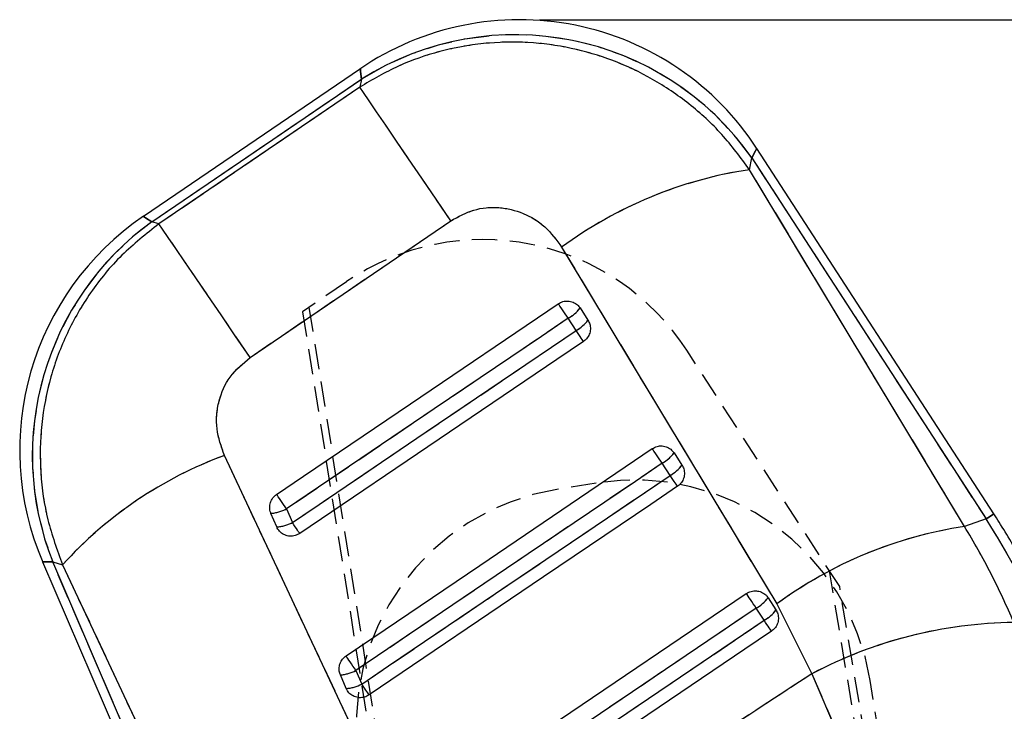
# Model space of a CAD drawing. Extents: x 15 to 185, y 7 to 146.
# Tile 33 of 39: x 75 to 100, y 129 to 146. Entities that reach past the tile are written whole.
import ezdxf

# ---------------------------------------------------------------- set-up
doc = ezdxf.new("R2010")
doc.units = 0
doc.header["$LTSCALE"] = 0.5
doc.linetypes.add('HIDDEN', pattern=[1.905, 1.27, -0.635])
doc.layers.get('0').update_dxf_attribs({"linetype": 'CONTINUOUS'})
doc.styles.add('SLDTEXTSTYLE0', font='TXT', dxfattribs={"width": 0.75})
doc.dimstyles.new('SLDDIMSTYLE0', dxfattribs={"dimtxt": 1.75, "dimasz": 1.651, "dimexe": 0, "dimexo": 0.0625, "dimgap": 0.4375, "dimtad": 1, "dimdec": 0, "dimrnd": 1e-09, "dimzin": 12, "dimtxsty": 'SLDTEXTSTYLE0', "dimsah": 1, "dimcen": 0.09, "dimazin": 3, "dimtfac": 1, "dimtdec": 0, "dimtofl": 0, "dimtmove": 0, "dimatfit": 3, "dimtolj": 1, "dimtzin": 12})

# ---------------------------------------------------------------- blocks, each defined once
blk = doc.blocks.new('_D_5')
at = {"color": 179, "linetype": 'CONTINUOUS'}
for p, q in [((88.311, 146.402), (112.409, 146.402)), ((111.909, 65.858), (111.909, 146.402)), ((96.761, 65.858), (112.409, 65.858))]:
    blk.add_line(p, q, dxfattribs=at)
for points in [[(111.909, 146.402), (111.655, 144.751), (112.163, 144.751)], [(111.909, 65.858), (112.163, 67.509), (111.655, 67.509)]]:
    blk.add_solid(points, dxfattribs=at)
at = {"color": 179, "linetype": 'CONTINUOUS', "insert": (109.653, 101.515, 0.1), "char_height": 1.75, "attachment_point": 1, "rotation": 90, "style": 'SLDTEXTSTYLE0'}
blk.add_mtext('79', dxfattribs=at)

msp = doc.modelspace()

# ---------------------------------------------------------------- linework, layer by layer
at = {"color": 7, "linetype": 'CONTINUOUS'}
for p, q in [((83.8127, 145.1705), (78.3624, 141.4599)), ((78.5766, 141.3259), (83.8386, 144.9083)), ((83.7982, 144.7077), (78.7549, 141.2739)), ((83.8386, 144.9083), (83.7982, 144.7077)), ((99.7251, 133.9864), (93.7719, 143.1639)), ((93.5864, 142.634), (93.6465, 142.9322)), ((93.6465, 142.9322), (99.5311, 133.8605)), ((98.9903, 133.669), (93.5864, 142.634)), ((78.7549, 141.2739), (78.5766, 141.3259)), ((81.042, 137.9166), (86.0862, 141.3492)), ((88.8693, 140.687), (94.2738, 131.7231)), ((89.3307, 139.1599), (89.5298, 138.853)), ((89.2318, 138.593), (89.0327, 138.8999)), ((91.692, 135.5197), (91.891, 135.2129)), ((91.593, 134.9528), (91.394, 135.2597)), ((81.9575, 134.1106), (82.1045, 133.7684)), ((81.7136, 133.6575), (81.5666, 133.9996)), ((99.5311, 133.8605), (98.9903, 133.669)), ((75.8327, 132.7824), (80.3983, 122.1542)), ((80.6108, 122.2455), (76.0853, 132.7803)), ((76.0853, 132.7803), (76.3326, 132.7082)), ((76.3326, 132.7082), (81.1327, 122.4697)), ((94.0533, 131.8795), (94.2523, 131.5727)), ((93.9543, 131.3126), (93.7552, 131.6195)), ((94.2738, 131.7231), (95.1573, 129.972)), ((83.457, 129.599), (83.31, 129.9412)), ((83.7009, 130.0521), (83.8478, 129.71)), ((95.1573, 129.972), (95.9198, 128.1784))]:
    msp.add_line(p, q, dxfattribs=at)
at = {"color": 7, "linetype": 'HIDDEN'}
for p, q in [((78.5766, 141.3259), (83.8386, 144.9083)), ((83.7982, 144.7077), (78.7549, 141.2739)), ((83.8386, 144.9083), (83.7982, 144.7077)), ((93.5864, 142.634), (93.6465, 142.9322)), ((93.6465, 142.9322), (99.5311, 133.8605)), ((98.9903, 133.669), (93.5864, 142.634)), ((78.7549, 141.2739), (78.5766, 141.3259)), ((81.042, 137.9166), (86.0862, 141.3492)), ((88.8693, 140.687), (94.2738, 131.7231)), ((83.468, 139.8207), (82.362, 139.0669)), ((82.362, 139.0669), (90.7819, 85.8917)), ((90.9861, 85.8839), (82.5301, 139.1815)), ((89.2318, 138.593), (89.0327, 138.8999)), ((95.853, 132.1585), (92.0111, 138.0966)), ((91.593, 134.9528), (91.394, 135.2597)), ((89.7331, 134.7595), (88.7461, 134.5988)), ((81.9575, 134.1106), (82.1045, 133.7684)), ((99.5311, 133.8605), (98.9903, 133.669)), ((80.6108, 122.2455), (76.0853, 132.7803)), ((76.0853, 132.7803), (76.3326, 132.7082)), ((76.3326, 132.7082), (81.1327, 122.4697)), ((103.0617, 87.8496), (95.5978, 132.553)), ((103.2529, 87.9218), (95.853, 132.1585)), ((93.9543, 131.3126), (93.7552, 131.6195)), ((94.2738, 131.7231), (95.1573, 129.972)), ((83.7009, 130.0521), (83.8478, 129.71)), ((95.1573, 129.972), (95.9198, 128.1784)), ((102.5133, 93.5996), (96.6193, 129.8016))]:
    msp.add_line(p, q, dxfattribs=at)
at = {"color": 8, "linetype": 'CONTINUOUS', "flags": 128}
for points in [[(83.8127, 145.1705), (83.8192, 145.1048), (83.8386, 144.9083)], [(93.6465, 142.9322), (93.7405, 143.1059), (93.7719, 143.1639), (93.7719, 143.1639)], [(78.5766, 141.3259), (78.4161, 141.4263), (78.3624, 141.4599)], [(99.7251, 133.9864), (99.7251, 133.9864), (99.713, 133.9785), (99.6765, 133.9549), (99.6159, 133.9155), (99.5311, 133.8605)], [(75.8327, 132.7824), (75.896, 132.7819), (76.0853, 132.7803)]]:
    msp.add_lwpolyline(points, dxfattribs=at)
at = {"color": 7, "linetype": 'HIDDEN', "flags": 128}
for points in [[(83.8386, 144.9083), (83.8192, 145.1048), (83.8127, 145.1705), (83.8127, 145.1705)], [(86.0862, 141.3492), (85.7142, 141.8954), (85.3585, 142.4177), (85.0254, 142.9068), (84.721, 143.3537), (84.4508, 143.7504), (84.2196, 144.0897), (84.0316, 144.3655), (83.8903, 144.5728), (83.7982, 144.7077)], [(93.7719, 143.1639), (93.7405, 143.1059), (93.6465, 142.9322)], [(78.3624, 141.4599), (78.3624, 141.4599), (78.4161, 141.4263), (78.5766, 141.3259)], [(81.042, 137.9166), (80.6702, 138.4626), (80.3146, 138.9848), (79.9816, 139.4737), (79.6773, 139.9204), (79.4072, 140.317), (79.1761, 140.6561), (78.9883, 140.9318), (78.847, 141.139), (78.7549, 141.2739)], [(89.0327, 138.8999), (88.9956, 138.9547), (88.9583, 139.0098), (88.9219, 139.0635), (88.8874, 139.1145), (88.8556, 139.1614), (88.8275, 139.203), (88.8038, 139.238), (88.7851, 139.2656)], [(89.0327, 138.8999), (88.3603, 138.4447), (85.6706, 136.624), (81.9575, 134.1106)], [(82.1045, 133.7684), (82.7769, 134.2236), (85.4666, 136.0443), (89.2318, 138.593)], [(89.4168, 138.3195), (89.4111, 138.328), (89.3994, 138.3453), (89.3821, 138.3708), (89.3596, 138.4041), (89.3326, 138.4441), (89.3017, 138.4897), (89.2678, 138.5398), (89.2318, 138.593)], [(91.394, 135.2597), (91.3568, 135.3145), (91.3196, 135.3696), (91.2832, 135.4233), (91.2487, 135.4743), (91.2169, 135.5212), (91.1888, 135.5628), (91.1651, 135.5978), (91.1464, 135.6254)], [(85.201, 125.2169), (80.9634, 134.2529), (80.3994, 135.4552)], [(91.394, 135.2597), (90.7215, 134.8045), (88.0318, 132.9838), (83.7009, 130.0521)], [(83.8478, 129.71), (84.5202, 130.1652), (87.21, 131.9859), (91.593, 134.9528)], [(91.7781, 134.6793), (91.7724, 134.6878), (91.7607, 134.7051), (91.7434, 134.7307), (91.7209, 134.7639), (91.6938, 134.8039), (91.6629, 134.8495), (91.629, 134.8996), (91.593, 134.9528)], [(81.9575, 134.1106), (81.9204, 134.1654), (81.8831, 134.2205), (81.8467, 134.2742), (81.8122, 134.3252), (81.7804, 134.3721), (81.7523, 134.4137), (81.7286, 134.4487), (81.7099, 134.4763)], [(99.5311, 133.8605), (99.6159, 133.9155), (99.6765, 133.9549), (99.713, 133.9785), (99.7251, 133.9864)], [(82.2895, 133.495), (82.2838, 133.5035), (82.2721, 133.5207), (82.2548, 133.5463), (82.2323, 133.5795), (82.2053, 133.6195), (82.1744, 133.6652), (82.1405, 133.7152), (82.1045, 133.7684)], [(76.0853, 132.7803), (75.896, 132.7819), (75.8327, 132.7824), (75.8327, 132.7824)], [(93.7552, 131.6195), (93.7181, 131.6743), (93.6808, 131.7294), (93.6445, 131.7831), (93.6099, 131.8341), (93.5782, 131.8811), (93.5501, 131.9226), (93.5263, 131.9576), (93.5077, 131.9852)], [(93.7552, 131.6195), (93.0828, 131.1643), (90.3931, 129.3436), (85.4442, 125.9937)], [(85.5912, 125.6516), (86.2636, 126.1067), (88.9533, 127.9274), (93.9543, 131.3126)], [(94.1394, 131.0392), (94.1337, 131.0476), (94.122, 131.0649), (94.1047, 131.0905), (94.0822, 131.1237), (94.0551, 131.1637), (94.0242, 131.2093), (93.9903, 131.2594), (93.9543, 131.3126)], [(83.7009, 130.0521), (83.6637, 130.107), (83.6265, 130.162), (83.5901, 130.2158), (83.5555, 130.2668), (83.5238, 130.3137), (83.4957, 130.3552), (83.4719, 130.3903), (83.4532, 130.4179)], [(84.0329, 129.4366), (84.0272, 129.4451), (84.0155, 129.4623), (83.9982, 129.4879), (83.9757, 129.5211), (83.9486, 129.5611), (83.9177, 129.6067), (83.8838, 129.6568), (83.8478, 129.71)]]:
    msp.add_lwpolyline(points, dxfattribs=at)
at = {"color": 7, "linetype": 'CONTINUOUS', "flags": 128}
for points in [[(86.0862, 141.3492), (85.7142, 141.8954), (85.3585, 142.4177), (85.0254, 142.9068), (84.721, 143.3537), (84.4508, 143.7504), (84.2196, 144.0897), (84.0316, 144.3655), (83.8903, 144.5728), (83.7982, 144.7077)], [(81.042, 137.9166), (80.6702, 138.4626), (80.3146, 138.9848), (79.9816, 139.4737), (79.6773, 139.9204), (79.4072, 140.317), (79.1761, 140.6561), (78.9883, 140.9318), (78.847, 141.139), (78.7549, 141.2739)], [(81.7099, 134.4763), (82.3823, 134.9315), (85.072, 136.7522), (88.7851, 139.2656)], [(89.0327, 138.8999), (88.9956, 138.9547), (88.9583, 139.0098), (88.9219, 139.0635), (88.8874, 139.1145), (88.8556, 139.1614), (88.8275, 139.203), (88.8038, 139.238), (88.7851, 139.2656)], [(89.0327, 138.8999), (88.3603, 138.4447), (85.6706, 136.624), (81.9575, 134.1106)], [(82.1045, 133.7684), (82.7769, 134.2236), (85.4666, 136.0443), (89.2318, 138.593)], [(89.4168, 138.3195), (89.4111, 138.328), (89.3994, 138.3453), (89.3821, 138.3708), (89.3596, 138.4041), (89.3326, 138.4441), (89.3017, 138.4897), (89.2678, 138.5398), (89.2318, 138.593)], [(89.4168, 138.3195), (88.7444, 137.8644), (86.0547, 136.0437), (82.2895, 133.495)], [(83.4532, 130.4179), (84.1257, 130.8731), (86.8154, 132.6938), (91.1464, 135.6254)], [(91.394, 135.2597), (91.3568, 135.3145), (91.3196, 135.3696), (91.2832, 135.4233), (91.2487, 135.4743), (91.2169, 135.5212), (91.1888, 135.5628), (91.1651, 135.5978), (91.1464, 135.6254)], [(85.201, 125.2169), (80.9634, 134.2529), (80.3994, 135.4552)], [(91.394, 135.2597), (90.7215, 134.8045), (88.0318, 132.9838), (83.7009, 130.0521)], [(83.8478, 129.71), (84.5202, 130.1652), (87.21, 131.9859), (91.593, 134.9528)], [(91.7781, 134.6793), (91.7724, 134.6878), (91.7607, 134.7051), (91.7434, 134.7307), (91.7209, 134.7639), (91.6938, 134.8039), (91.6629, 134.8495), (91.629, 134.8996), (91.593, 134.9528)], [(91.7781, 134.6793), (91.1057, 134.2242), (88.416, 132.4035), (84.0329, 129.4366)], [(81.9575, 134.1106), (81.9204, 134.1654), (81.8831, 134.2205), (81.8467, 134.2742), (81.8122, 134.3252), (81.7804, 134.3721), (81.7523, 134.4137), (81.7286, 134.4487), (81.7099, 134.4763)], [(82.2895, 133.495), (82.2838, 133.5035), (82.2721, 133.5207), (82.2548, 133.5463), (82.2323, 133.5795), (82.2053, 133.6195), (82.1744, 133.6652), (82.1405, 133.7152), (82.1045, 133.7684)], [(85.1966, 126.3595), (85.8691, 126.8147), (88.5588, 128.6353), (93.5077, 131.9852)], [(93.7552, 131.6195), (93.7181, 131.6743), (93.6808, 131.7294), (93.6445, 131.7831), (93.6099, 131.8341), (93.5782, 131.8811), (93.5501, 131.9226), (93.5263, 131.9576), (93.5077, 131.9852)], [(93.7552, 131.6195), (93.0828, 131.1643), (90.3931, 129.3436), (85.4442, 125.9937)], [(85.5912, 125.6516), (86.2636, 126.1067), (88.9533, 127.9274), (93.9543, 131.3126)], [(94.1394, 131.0392), (94.1337, 131.0476), (94.122, 131.0649), (94.1047, 131.0905), (94.0822, 131.1237), (94.0551, 131.1637), (94.0242, 131.2093), (93.9903, 131.2594), (93.9543, 131.3126)], [(94.1394, 131.0392), (93.467, 130.584), (90.7772, 128.7633), (85.7763, 125.3782)], [(83.7009, 130.0521), (83.6637, 130.107), (83.6265, 130.162), (83.5901, 130.2158), (83.5555, 130.2668), (83.5238, 130.3137), (83.4957, 130.3552), (83.4719, 130.3903), (83.4532, 130.4179)], [(84.0329, 129.4366), (84.0272, 129.4451), (84.0155, 129.4623), (83.9982, 129.4879), (83.9757, 129.5211), (83.9486, 129.5611), (83.9177, 129.6067), (83.8838, 129.6568), (83.8478, 129.71)]]:
    msp.add_lwpolyline(points, dxfattribs=at)
at = {"color": 7, "linetype": 'CONTINUOUS'}
for centre, radius, start, end in [((87.8112, 139.2973), 7.105, 32.85487, 124.35932), ((87.7049, 138.7697), 7.2546, 35.01376, 122.20373), ((95.1648, 132.1221), 10.6297, 98.5392, 126.31756), ((82.3608, 135.5867), 7.105, 124.17925, 203.34592), ((82.8152, 135.4543), 7.2416, 125.82431, 201.66987), ((88.5749, 139.7253), 0.9439, 299.01534, 323.20121), ((88.774, 139.4184), 0.9438, 299.01333, 323.20287), ((83.9701, 125.785), 10.3084, 110.26659, 137.80883), ((90.936, 136.0853), 0.9441, 299.0168, 323.20002), ((91.1352, 135.7783), 0.944, 299.01486, 323.20178), ((81.4818, 135.0423), 1.0462, 274.65053, 297.04676), ((81.6287, 134.7004), 1.0464, 274.65205, 297.04344), ((100.5646, 123.1645), 10.6218, 98.52319, 126.31692), ((93.2973, 132.445), 0.944, 299.01427, 323.20098), ((93.4964, 132.1382), 0.944, 299.01447, 323.20078), ((100.3599, 120.1071), 11.1527, 90.669, 117.8068), ((83.2252, 130.984), 1.0462, 274.6513, 297.04412), ((83.3721, 130.6418), 1.0462, 274.6514, 297.04416)]:
    msp.add_arc(centre, radius, start, end, dxfattribs=at)
at = {"color": 7, "linetype": 'HIDDEN'}
for centre, radius, start, end in [((87.7049, 138.7697), 7.2546, 35.01376, 122.20373), ((95.1648, 132.1221), 10.6297, 98.5392, 126.31756), ((82.8152, 135.4543), 7.2416, 125.82431, 201.66987), ((86.898, 134.7885), 6.09, 32.90202, 124.2785), ((88.5749, 139.7253), 0.9439, 299.01534, 323.20121), ((88.774, 139.4184), 0.9438, 299.01333, 323.20287), ((83.9701, 125.785), 10.3084, 110.26659, 137.80883), ((90.936, 136.0853), 0.9441, 299.0168, 323.20002), ((91.1352, 135.7783), 0.944, 299.01486, 323.20178), ((90.6973, 128.8375), 6, 9.24709, 99.24709), ((89.7103, 128.6768), 6, 99.24709, 189.24709), ((81.4818, 135.0423), 1.0462, 274.65053, 297.04676), ((81.6287, 134.7004), 1.0464, 274.65205, 297.04344), ((100.5646, 123.1645), 10.6218, 98.52319, 126.31692), ((93.2973, 132.445), 0.944, 299.01427, 323.20098), ((93.4964, 132.1382), 0.944, 299.01447, 323.20078), ((100.3599, 120.1071), 11.1527, 90.669, 117.8068), ((83.2252, 130.984), 1.0462, 274.6513, 297.04412), ((83.3721, 130.6418), 1.0462, 274.6514, 297.04416)]:
    msp.add_arc(centre, radius, start, end, dxfattribs=at)
at = {"color": 7, "linetype": 'CONTINUOUS'}
msp.add_ellipse((84.2156, 123.9537), major_axis=(-6.1491, 17.3657), ratio=0.9895709, start_param=4.4756876, end_param=4.9438751, dxfattribs=at)
at = {"color": 7, "linetype": 'HIDDEN'}
msp.add_ellipse((84.2156, 123.9537), major_axis=(-6.1491, 17.3657), ratio=0.9895709, start_param=4.4756876, end_param=4.9438751, dxfattribs=at)
at = {"color": 7, "linetype": 'CONTINUOUS'}
for points, knots in [([(93.5864, 142.634), (93.3642, 142.9368), (92.9197, 143.5425), (92.09, 144.3029), (91.1669, 144.9276), (90.1674, 145.3995), (89.1107, 145.7096), (88.0151, 145.8574), (86.9026, 145.8308), (85.8057, 145.629), (84.752, 145.2659), (84.1162, 144.8938), (83.7982, 144.7077)], [0, 0, 0, 0, 0.1014342, 0.2028652, 0.3022121, 0.4015562, 0.5000796, 0.5986014, 0.6992984, 0.7999953, 0.8999969, 1, 1, 1, 1]), ([(86.0862, 141.3492), (86.2738, 141.4526), (86.6491, 141.6597), (87.2978, 141.7142), (87.9191, 141.5639), (88.4805, 141.2206), (88.7378, 140.8674), (88.8693, 140.687)], [0, 0, 0, 0, 0.1973257, 0.3948323, 0.5898812, 0.7904984, 1, 1, 1, 1]), ([(78.7549, 141.2739), (78.4336, 141.021), (77.7911, 140.5151), (77.0211, 139.5745), (76.4238, 138.5424), (76.0043, 137.4266), (75.7769, 136.2384), (75.7543, 135.0238), (75.9251, 133.8278), (76.1968, 133.0814), (76.3326, 132.7082)], [0, 0, 0, 0, 0.1277828, 0.2555638, 0.3773008, 0.499039, 0.6258613, 0.7526875, 0.8763423, 1, 1, 1, 1]), ([(88.7851, 139.2656), (88.8219, 139.2859), (88.8975, 139.3275), (89.0297, 139.3406), (89.1587, 139.3115), (89.2639, 139.2473), (89.3105, 139.1864), (89.3307, 139.1599)], [0, 0, 0, 0, 0.2010784, 0.4131652, 0.6252513, 0.8373328, 1, 1, 1, 1]), ([(89.5298, 138.853), (89.5468, 138.8213), (89.5844, 138.7512), (89.5977, 138.6257), (89.5691, 138.4965), (89.5049, 138.3893), (89.4436, 138.3407), (89.4168, 138.3195)], [0, 0, 0, 0, 0.1802097, 0.3975226, 0.6148375, 0.8321528, 1, 1, 1, 1]), ([(80.3994, 135.4552), (80.3205, 135.6749), (80.1624, 136.1148), (80.2254, 136.816), (80.5081, 137.4653), (80.8612, 137.7637), (81.042, 137.9166)], [0, 0, 0, 0, 0.2534145, 0.5073719, 0.747645, 1, 1, 1, 1]), ([(91.1464, 135.6254), (91.1853, 135.6466), (91.2632, 135.6891), (91.398, 135.6999), (91.5264, 135.6686), (91.6284, 135.6038), (91.6733, 135.5445), (91.692, 135.5197)], [0, 0, 0, 0, 0.2120982, 0.4241919, 0.6362852, 0.8483823, 1, 1, 1, 1]), ([(91.891, 135.2129), (91.9081, 135.1811), (91.9456, 135.111), (91.959, 134.9856), (91.9304, 134.8563), (91.8662, 134.7492), (91.8049, 134.7005), (91.7781, 134.6793)], [0, 0, 0, 0, 0.18018988, 0.39750995, 0.61481855, 0.8321378, 1, 1, 1, 1]), ([(81.5666, 133.9996), (81.5646, 134.0044), (81.5461, 134.0491), (81.5283, 134.1414), (81.5479, 134.2723), (81.6083, 134.3925), (81.6762, 134.4485), (81.7099, 134.4763)], [0, 0, 0, 0, 0.029089, 0.2726854, 0.5162959, 0.7598978, 1, 1, 1, 1]), ([(102.5926, 125.8198), (102.5466, 126.2062), (102.4522, 127.0005), (102.2108, 128.1879), (101.8903, 129.3781), (101.4893, 130.5436), (101.0118, 131.6796), (100.4684, 132.7614), (100.0234, 133.5223), (99.7691, 133.9179), (99.7251, 133.9864)], [0, 0, 0, 0, 0.1335623, 0.2746146, 0.4156312, 0.5566104, 0.6975572, 0.8384761, 0.9720518, 1, 1, 1, 1]), ([(82.2895, 133.495), (82.2519, 133.4744), (82.1755, 133.4325), (82.0426, 133.4203), (81.9132, 133.4499), (81.8018, 133.5213), (81.7404, 133.5991), (81.718, 133.6479), (81.7136, 133.6575)], [0, 0, 0, 0, 0.1855089, 0.3774793, 0.56945, 0.7614213, 0.9533899, 1, 1, 1, 1]), ([(100.2297, 131.2591), (100.046, 131.6714), (99.6776, 132.4982), (99.2198, 133.278), (98.9903, 133.669)], [0, 0, 0, 0, 0.4986364, 1, 1, 1, 1]), ([(93.5077, 131.9852), (93.5082, 131.9856), (93.5452, 132.0105), (93.6275, 132.0478), (93.7609, 132.06), (93.8895, 132.0275), (93.9905, 131.9627), (94.035, 131.9038), (94.0533, 131.8795)], [0, 0, 0, 0, 0.0030774, 0.2151688, 0.4272615, 0.6393527, 0.851444, 1, 1, 1, 1]), ([(94.2523, 131.5727), (94.2694, 131.5409), (94.3069, 131.4708), (94.3203, 131.3454), (94.2916, 131.2161), (94.2275, 131.109), (94.1661, 131.0604), (94.1394, 131.0392)], [0, 0, 0, 0, 0.1801789, 0.3974906, 0.6148138, 0.832134, 1, 1, 1, 1]), ([(83.31, 129.9412), (83.2996, 129.9714), (83.275, 130.0427), (83.2787, 130.1648), (83.3245, 130.2895), (83.3914, 130.3726), (83.4401, 130.4083), (83.4532, 130.4179)], [0, 0, 0, 0, 0.1792067, 0.4226644, 0.6661217, 0.909589, 1, 1, 1, 1]), ([(95.1573, 129.972), (93.4892, 128.8804), (90.3736, 126.8416), (87.2565, 124.8051), (85.8082, 123.8588)], [0, 0, 0, 0, 0.53537921, 1, 1, 1, 1]), ([(84.0329, 129.4366), (83.9953, 129.416), (83.9188, 129.374), (83.7857, 129.3619), (83.6564, 129.3915), (83.545, 129.463), (83.4838, 129.5408), (83.4613, 129.5896), (83.457, 129.599)], [0, 0, 0, 0, 0.18581773, 0.3777882, 0.56975931, 0.76173071, 0.95370083, 1, 1, 1, 1])]:
    msp.add_open_spline(points, degree=3, knots=knots, dxfattribs=at)
at = {"color": 7, "linetype": 'HIDDEN'}
for points, knots in [([(93.5864, 142.634), (93.3642, 142.9368), (92.9197, 143.5425), (92.09, 144.3029), (91.1669, 144.9276), (90.1674, 145.3995), (89.1107, 145.7096), (88.0151, 145.8574), (86.9026, 145.8308), (85.8057, 145.629), (84.752, 145.2659), (84.1162, 144.8938), (83.7982, 144.7077)], [0, 0, 0, 0, 0.1014342, 0.2028652, 0.3022121, 0.4015562, 0.5000796, 0.5986014, 0.6992984, 0.7999953, 0.8999969, 1, 1, 1, 1]), ([(86.0862, 141.3492), (86.2738, 141.4526), (86.6491, 141.6597), (87.2978, 141.7142), (87.9191, 141.5639), (88.4805, 141.2206), (88.7378, 140.8674), (88.8693, 140.687)], [0, 0, 0, 0, 0.1973257, 0.3948323, 0.5898812, 0.7904984, 1, 1, 1, 1]), ([(78.7549, 141.2739), (78.4336, 141.021), (77.7911, 140.5151), (77.0211, 139.5745), (76.4238, 138.5424), (76.0043, 137.4266), (75.7769, 136.2384), (75.7543, 135.0238), (75.9251, 133.8278), (76.1968, 133.0814), (76.3326, 132.7082)], [0, 0, 0, 0, 0.1277828, 0.2555638, 0.3773008, 0.499039, 0.6258613, 0.7526875, 0.8763423, 1, 1, 1, 1]), ([(80.3994, 135.4552), (80.3205, 135.6749), (80.1624, 136.1148), (80.2254, 136.816), (80.5081, 137.4653), (80.8612, 137.7637), (81.042, 137.9166)], [0, 0, 0, 0, 0.2534145, 0.5073719, 0.747645, 1, 1, 1, 1]), ([(100.2297, 131.2591), (100.046, 131.6714), (99.6776, 132.4982), (99.2198, 133.278), (98.9903, 133.669)], [0, 0, 0, 0, 0.4986364, 1, 1, 1, 1]), ([(95.1573, 129.972), (93.4892, 128.8804), (90.3736, 126.8416), (87.2565, 124.8051), (85.8082, 123.8588)], [0, 0, 0, 0, 0.53537921, 1, 1, 1, 1])]:
    msp.add_open_spline(points, degree=3, knots=knots, dxfattribs=at)

# ---------------------------------------------------------------- dimensions: what is measured, and where the dimension line sits
at = {"color": 179, "linetype": 'CONTINUOUS'}
dim = msp.add_linear_dim(base=(111.9093, 146.4023), p1=(96.2611, 65.8576), p2=(87.8112, 146.4023), angle=90, dimstyle='SLDDIMSTYLE0', dxfattribs=at)
dim.commit()
dim.dimension.update_dxf_attribs({"geometry": '_D_5', "text_midpoint": (111.9093, 103.5192), "dimtype": 160})

doc.saveas('drawing.dxf')
